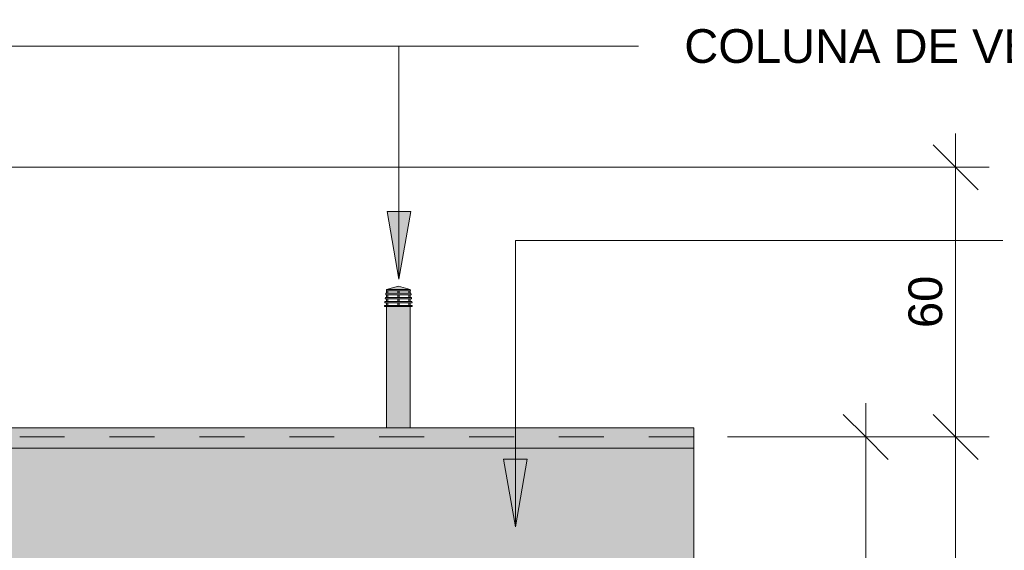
# Model space of a CAD drawing. Header units: metres. Extents: x -2.1 to 42.5, y -15.2 to 5.6.
# Tile 211 of 256: x 6.8 to 9, y 3.4 to 4.6. Entities that reach past the tile are written whole.
import ezdxf

# ---------------------------------------------------------------- set-up
doc = ezdxf.new("R2010")
doc.units = ezdxf.units.M
doc.linetypes.add('Tracejado 4mm', pattern=[0.006, 0.004, -0.002])
for name, color, linetype, lineweight in [('A-ANNO-DIMS', 7, 'Continuous', 9), ('A-ANNO-DIMS-50', 7, 'Continuous', 9), ('A-DETL-GENF', 7, 'Continuous', 5), ('A-ROOF', 7, 'Continuous', 5), ('A-ROOF-PATT', 7, 'Continuous', 5), ('G-ANNO-TEXT', 7, 'Continuous', 9), ('I-WALL', 7, 'Continuous', 5)]:
    doc.layers.add(name, color=color, linetype=linetype, lineweight=lineweight)
doc.layers.add('A-DETL', color=7, linetype='Continuous', lineweight=5, true_color=0x00a600)
doc.styles.add('Arial', font='arial.ttf', dxfattribs={"height": 0.075})
doc.dimstyles.new('Com_linha__ref__contínua__-_Cor_Vermelha_Arial_1_5mm_2', dxfattribs={"dimscale": 0.3048, "dimtxt": 0.076519, "dimasz": 0.328084, "dimexe": 0.246063, "dimexo": 0.246063, "dimgap": 0.024606, "dimtad": 1, "dimdec": 1, "dimlfac": 100, "dimrnd": 0.1, "dimdsep": 46, "dimtxsty": 'Arial', "dimblk1": 'OBLIQUE', "dimblk2": 'OBLIQUE', "dimsah": 1, "dimcen": 0.09, "dimdle": 0.246063, "dimazin": 0, "dimtfac": 1, "dimtdec": 4, "dimtix": 1, "dimtmove": 0, "dimatfit": 3, "dimfxl": 1, "dimtvp": 1, "dimtolj": 1, "dimtzin": 0, "dimarcsym": 2})

# ---------------------------------------------------------------- blocks, each defined once
blk = doc.blocks.new('RUFO_1_ - RUFO_1_-1923193-C')
at = {"layer": 'A-ROOF-PATT', "true_color": 0xc0c0c0}
blk.add_hatch(color=9, dxfattribs=at).paths.add_polyline_path([(8.3336, 3.625), (8.3336, 3.67), (3.3737, 3.67), (3.3737, 3.625), (7.1968, 3.625)])
at = {"layer": 'A-ROOF'}
for p, q in [((4.9723, 3.67), (7.6498, 3.67)), ((7.7028, 3.67), (8.3336, 3.67)), ((8.3336, 3.67), (8.3336, 3.625)), ((8.3336, 3.625), (3.3737, 3.625))]:
    blk.add_line(p, q, dxfattribs=at)
blk = doc.blocks.new('DIMBLOCK22-C')
at = {"layer": 'A-ANNO-DIMS-50', "color": 242, "true_color": 0xbd2b2e, "transparency": 16777216}
for p, q in [((8.7161, 2.65), (8.7161, 3.725)), ((8.7161, 3.65), (8.6661, 3.7)), ((8.7161, 3.65), (8.4086, 3.65)), ((8.7161, 3.65), (8.7661, 3.6)), ((8.7161, 3.65), (8.7911, 3.65)), ((8.7161, 2.65), (8.6661, 2.7)), ((8.7161, 2.65), (8.4086, 2.65)), ((8.7161, 2.65), (8.7661, 2.6)), ((8.7161, 2.65), (8.7911, 2.65))]:
    blk.add_line(p, q, dxfattribs=at)
at = {"layer": 'A-ANNO-DIMS-50', "color": 0, "transparency": 16777216, "insert": (8.6112, 3.0635), "char_height": 0.075, "width": 0.207662, "attachment_point": 1, "rotation": 90, "line_spacing_factor": 0.941778, "style": 'Arial'}
blk.add_mtext('100', dxfattribs=at)
blk = doc.blocks.new('_Oblique')
at = {"color": 0, "linetype": 'ByBlock', "lineweight": -2}
blk.add_line((-0.5, -0.5), (0.5, 0.5), dxfattribs=at)
blk = doc.blocks.new('DIMBLOCK26-C')
at = {"layer": 'A-ANNO-DIMS-50', "color": 242, "true_color": 0xbd2b2e, "transparency": 16777216}
for p, q in [((8.9161, 3.65), (8.8661, 3.7)), ((8.9161, 3.65), (8.4086, 3.65)), ((8.9161, -0.06), (8.9161, 3.65)), ((8.9161, 3.65), (8.9661, 3.6)), ((8.9161, 3.65), (8.9911, 3.65)), ((8.9161, -0.06), (8.8661, -0.01)), ((8.9161, -0.06), (8.9086, -0.06)), ((8.9161, -0.06), (8.9661, -0.11)), ((8.9161, -0.06), (8.9911, -0.06))]:
    blk.add_line(p, q, dxfattribs=at)
at = {"layer": 'A-ANNO-DIMS-50', "color": 0, "transparency": 16777216, "insert": (8.8112, 1.7085), "char_height": 0.075, "width": 0.207662, "attachment_point": 1, "rotation": 90, "line_spacing_factor": 0.941778, "style": 'Arial'}
blk.add_mtext('371', dxfattribs=at)
blk = doc.blocks.new('DIMBLOCK27-C')
at = {"layer": 'A-ANNO-DIMS-50', "color": 242, "true_color": 0xbd2b2e, "transparency": 16777216}
for p, q in [((8.9161, 3.65), (8.9161, 4.325)), ((8.9161, 4.25), (8.8661, 4.3)), ((8.9161, 4.25), (3.4487, 4.25)), ((8.9161, 4.25), (8.9661, 4.2)), ((8.9161, 4.25), (8.9911, 4.25)), ((8.9161, 3.65), (8.8661, 3.7)), ((8.9161, 3.65), (8.4086, 3.65)), ((8.9161, 3.65), (8.9661, 3.6)), ((8.9161, 3.65), (8.9911, 3.65))]:
    blk.add_line(p, q, dxfattribs=at)
at = {"layer": 'A-ANNO-DIMS-50', "color": 0, "transparency": 16777216, "insert": (8.8112, 3.8923), "char_height": 0.075, "width": 0.138441, "attachment_point": 1, "rotation": 90, "line_spacing_factor": 0.941778, "style": 'Arial'}
blk.add_mtext('60', dxfattribs=at)

msp = doc.modelspace()

# ---------------------------------------------------------------- hatches: boundary and pattern name
at = {"layer": 'A-DETL-GENF', "true_color": 0xc0c0c0}
h = msp.add_hatch(color=9, dxfattribs=at)
h.paths.add_polyline_path([(7.6498, 3.94), (7.7072, 3.94), (7.7072, 3.9427), (7.6454, 3.9427), (7.6454, 3.94)])
h.paths.add_polyline_path([(7.7027, 3.9487), (7.707, 3.9487), (7.7065, 3.9517), (7.6462, 3.9517), (7.6458, 3.9487), (7.6997, 3.9487)])
h.paths.add_polyline_path([(7.6498, 3.9576), (7.7057, 3.9576), (7.7053, 3.9606), (7.6473, 3.9606), (7.6469, 3.9576)])
h.paths.add_polyline_path([(7.6531, 3.9665), (7.7045, 3.9665), (7.704, 3.9696), (7.6484, 3.9696), (7.648, 3.9665), (7.6501, 3.9665)])
h.paths.add_polyline_path([(7.6498, 3.9753), (7.7032, 3.9753), (7.7028, 3.9783), (7.65, 3.9783), (7.6496, 3.9753)])
h = msp.add_hatch(color=9, dxfattribs=at)
h.paths.add_polyline_path([(7.6779, 3.9427), (7.6779, 3.9487), (7.6749, 3.9487), (7.6749, 3.9427)])
h.paths.add_polyline_path([(7.6997, 3.9427), (7.7027, 3.9427), (7.7027, 3.9487), (7.6997, 3.9487)])
h.paths.add_polyline_path([(7.6501, 3.9427), (7.6531, 3.9427), (7.6531, 3.9487), (7.6501, 3.9487)])
h.paths.add_polyline_path([(7.6531, 3.9517), (7.6531, 3.9576), (7.6501, 3.9576), (7.6501, 3.9517)])
h.paths.add_polyline_path([(7.6997, 3.9517), (7.7027, 3.9517), (7.7027, 3.9576), (7.6997, 3.9576)])
h.paths.add_polyline_path([(7.6779, 3.9517), (7.6779, 3.9576), (7.6749, 3.9576), (7.6749, 3.9517)])
h.paths.add_polyline_path([(7.6997, 3.9606), (7.7027, 3.9606), (7.7027, 3.9665), (7.6997, 3.9665)])
h.paths.add_polyline_path([(7.6749, 3.9606), (7.6779, 3.9606), (7.6779, 3.9665), (7.6749, 3.9665)])
h.paths.add_polyline_path([(7.6501, 3.9606), (7.6531, 3.9606), (7.6531, 3.9665), (7.6501, 3.9665)])
h.paths.add_polyline_path([(7.6501, 3.9696), (7.6531, 3.9696), (7.6531, 3.9753), (7.6501, 3.9753)])
h.paths.add_polyline_path([(7.6997, 3.9696), (7.7027, 3.9696), (7.7027, 3.9753), (7.6997, 3.9753)])
h.paths.add_polyline_path([(7.6779, 3.9696), (7.6779, 3.9753), (7.6749, 3.9753), (7.6749, 3.9696)])
h.paths.add_polyline_path([(7.7028, 3.9783), (7.6764, 3.9858), (7.65, 3.9783)])
at = {"layer": 'A-DETL-GENF', "true_color": 0xebebeb}
msp.add_hatch(color=7, dxfattribs=at).paths.add_polyline_path([(7.7028, 3.67), (7.7028, 3.94), (7.6498, 3.94), (7.6498, 3.67)])
at = {"layer": 'G-ANNO-TEXT'}
for points in [[(7.6775, 4.0014), (7.7039, 4.1514), (7.651, 4.1514)], [(7.9366, 3.4503), (7.9631, 3.6003), (7.9102, 3.6003)]]:
    msp.add_hatch(color=256, dxfattribs=at).paths.add_polyline_path(points)
at = {"layer": 'I-WALL', "true_color": 0xdbcc9e}
h = msp.add_hatch(color=9, dxfattribs=at)
h.paths.add_polyline_path([(8.2236, 2.7972), (8.2236, 2.7977), (8.2024, 2.8008), (8.2027, 2.8028), (8.2225, 2.7999), (8.2236, 2.807), (8.2236, 2.8183), (6.9618, 3.0075), (6.9598, 2.9933), (8.2225, 2.7974)])
h.paths.add_polyline_path([(8.3336, 2.8659), (8.3336, 3.625), (3.3737, 3.625), (3.3737, 3.6099), (8.315, 2.8687)])
h.paths.add_polyline_path([(6.9577, 2.9936), (6.9598, 3.0075), (6.9341, 3.0113), (6.9324, 2.9975), (6.9575, 2.9936)])
h.paths.add_polyline_path([(6.93, 2.9979), (6.9321, 3.0121), (5.1965, 3.2723), (5.1957, 3.267), (6.9294, 2.998)])
h.paths.add_polyline_path([(5.1937, 3.2673), (5.1944, 3.2723), (5.1687, 3.2761), (5.168, 3.2713), (5.1915, 3.2676)])
h.paths.add_polyline_path([(5.166, 3.2716), (5.1668, 3.2769), (4.2189, 3.4185), (5.1641, 3.2719)])

# ---------------------------------------------------------------- linework, layer by layer
at = {"layer": 'A-DETL', "color": 7}
for p, q in [((7.6484, 3.9696), (7.648, 3.9665)), ((7.648, 3.9665), (7.6501, 3.9665)), ((7.6501, 3.9696), (7.6484, 3.9696)), ((7.65, 3.9783), (7.6496, 3.9753)), ((7.6764, 3.9858), (7.65, 3.9783)), ((7.65, 3.9783), (7.7028, 3.9783)), ((7.6501, 3.9753), (7.6501, 3.9696)), ((7.6531, 3.9753), (7.6501, 3.9753)), ((7.6501, 3.9696), (7.6531, 3.9696)), ((7.6501, 3.9665), (7.6501, 3.9606)), ((7.6531, 3.9665), (7.6501, 3.9665)), ((7.6531, 3.9753), (7.6749, 3.9753)), ((7.6531, 3.9696), (7.6531, 3.9753)), ((7.6749, 3.9696), (7.6531, 3.9696)), ((7.6531, 3.9665), (7.6749, 3.9665)), ((7.6531, 3.9606), (7.6531, 3.9665)), ((7.6749, 3.9753), (7.6749, 3.9696)), ((7.6779, 3.9753), (7.6749, 3.9753)), ((7.6749, 3.9696), (7.6779, 3.9696)), ((7.6749, 3.9665), (7.6749, 3.9606)), ((7.6779, 3.9665), (7.6749, 3.9665)), ((7.7028, 3.9783), (7.6764, 3.9858)), ((7.6779, 3.9753), (7.6997, 3.9753)), ((7.6779, 3.9696), (7.6779, 3.9753)), ((7.6997, 3.9696), (7.6779, 3.9696)), ((7.6779, 3.9665), (7.6997, 3.9665)), ((7.6779, 3.9606), (7.6779, 3.9665)), ((7.6997, 3.9753), (7.6997, 3.9696)), ((7.7027, 3.9753), (7.6997, 3.9753)), ((7.6997, 3.9696), (7.7027, 3.9696)), ((7.6997, 3.9665), (7.6997, 3.9606)), ((7.7027, 3.9665), (7.6997, 3.9665)), ((7.7027, 3.9696), (7.7027, 3.9753)), ((7.704, 3.9696), (7.7027, 3.9696)), ((7.7027, 3.9665), (7.7045, 3.9665)), ((7.7027, 3.9606), (7.7027, 3.9665)), ((7.7032, 3.9753), (7.7028, 3.9783)), ((7.7045, 3.9665), (7.704, 3.9696)), ((7.6462, 3.9517), (7.6458, 3.9487)), ((7.6458, 3.9487), (7.6501, 3.9487)), ((7.6501, 3.9517), (7.6462, 3.9517)), ((7.6473, 3.9606), (7.6469, 3.9576)), ((7.6469, 3.9576), (7.6501, 3.9576)), ((7.6501, 3.9606), (7.6473, 3.9606)), ((7.6501, 3.9606), (7.6531, 3.9606)), ((7.6501, 3.9576), (7.6501, 3.9517)), ((7.6531, 3.9576), (7.6501, 3.9576)), ((7.6501, 3.9517), (7.6531, 3.9517)), ((7.6501, 3.9487), (7.6501, 3.9427)), ((7.6531, 3.9487), (7.6501, 3.9487)), ((7.6749, 3.9606), (7.6531, 3.9606)), ((7.6531, 3.9576), (7.6749, 3.9576)), ((7.6531, 3.9517), (7.6531, 3.9576)), ((7.6749, 3.9517), (7.6531, 3.9517)), ((7.6531, 3.9487), (7.6749, 3.9487)), ((7.6531, 3.9427), (7.6531, 3.9487)), ((7.6749, 3.9606), (7.6779, 3.9606)), ((7.6749, 3.9576), (7.6749, 3.9517)), ((7.6779, 3.9576), (7.6749, 3.9576)), ((7.6749, 3.9517), (7.6779, 3.9517)), ((7.6749, 3.9487), (7.6749, 3.9427)), ((7.6779, 3.9487), (7.6749, 3.9487)), ((7.6997, 3.9606), (7.6779, 3.9606)), ((7.6779, 3.9576), (7.6997, 3.9576)), ((7.6779, 3.9517), (7.6779, 3.9576)), ((7.6997, 3.9517), (7.6779, 3.9517)), ((7.6779, 3.9487), (7.6997, 3.9487)), ((7.6779, 3.9427), (7.6779, 3.9487)), ((7.6997, 3.9606), (7.7027, 3.9606)), ((7.6997, 3.9576), (7.6997, 3.9517)), ((7.7027, 3.9576), (7.6997, 3.9576)), ((7.6997, 3.9517), (7.7027, 3.9517)), ((7.6997, 3.9487), (7.6997, 3.9427)), ((7.7027, 3.9487), (7.6997, 3.9487)), ((7.7053, 3.9606), (7.7027, 3.9606)), ((7.7027, 3.9576), (7.7057, 3.9576)), ((7.7027, 3.9517), (7.7027, 3.9576)), ((7.7065, 3.9517), (7.7027, 3.9517)), ((7.7027, 3.9487), (7.707, 3.9487)), ((7.7027, 3.9427), (7.7027, 3.9487)), ((7.7057, 3.9576), (7.7053, 3.9606)), ((7.707, 3.9487), (7.7065, 3.9517)), ((7.6501, 3.9427), (7.6454, 3.9427)), ((7.6454, 3.9427), (7.6454, 3.94)), ((7.6454, 3.94), (7.7072, 3.94)), ((7.6498, 3.94), (7.6498, 3.67)), ((7.6501, 3.9427), (7.6531, 3.9427)), ((7.6749, 3.9427), (7.6531, 3.9427)), ((7.6749, 3.9427), (7.6779, 3.9427)), ((7.6997, 3.9427), (7.6779, 3.9427)), ((7.6997, 3.9427), (7.7027, 3.9427)), ((7.7072, 3.9427), (7.7027, 3.9427)), ((7.7028, 3.67), (7.7028, 3.94)), ((7.7072, 3.94), (7.7072, 3.9427)), ((7.6498, 3.67), (7.7028, 3.67))]:
    msp.add_line(p, q, dxfattribs=at)
at = {"layer": 'A-DETL', "color": 7, "linetype": 'Tracejado 4mm'}
msp.add_line((8.3336, 3.65), (3.3737, 3.65), dxfattribs=at)
at = {"layer": 'G-ANNO-TEXT'}
for p, q in [((4.9378, 4.5198), (7.9661, 4.5198)), ((7.6775, 4.5198), (7.9661, 4.5198)), ((7.6775, 4.0014), (7.6775, 4.5198)), ((7.9661, 4.5198), (8.2108, 4.5198)), ((7.7039, 4.1514), (7.651, 4.1514)), ((7.651, 4.1514), (7.6775, 4.0014)), ((7.6775, 4.0014), (7.7039, 4.1514)), ((7.9366, 4.0871), (8.8892, 4.0871)), ((7.9366, 3.4503), (7.9366, 4.0871)), ((8.8892, 4.0871), (9.0215, 4.0871)), ((7.9631, 3.6003), (7.9102, 3.6003)), ((7.9102, 3.6003), (7.9366, 3.4503)), ((7.9366, 3.4503), (7.9631, 3.6003))]:
    msp.add_line(p, q, dxfattribs=at)
at = {"layer": 'I-WALL'}
msp.add_line((8.3336, 2.8659), (8.3336, 3.625), dxfattribs=at)

# ---------------------------------------------------------------- block references
at = {"layer": 'A-ROOF'}
msp.add_blockref('RUFO_1_ - RUFO_1_-1923193-C', (0, 0), dxfattribs=at)

# ---------------------------------------------------------------- texts
at = {"layer": 'G-ANNO-TEXT', "insert": (8.3124, 4.5573), "char_height": 0.075, "width": 2.409071, "attachment_point": 1, "style": 'Arial'}
msp.add_mtext('COLUNA DE VENTILAÇÃO, CONFORME ', dxfattribs=at)

# ---------------------------------------------------------------- dimensions: what is measured, and where the dimension line sits
at = {"layer": 'A-ANNO-DIMS', "color": 242, "true_color": 0xbd2b2e}
for base, p1, p2, override, picture, middle in [((8.9161, 4.25), (8.3336, 3.65), (3.3737, 4.25), {"dimpost": '<>', "dimfxl": 4.996059}, 'DIMBLOCK27-C', (8.8703, 3.95)), ((8.7161, 3.65), (8.3336, 2.65), (8.3336, 3.65), {"dimpost": '<>', "dimfxl": 1}, 'DIMBLOCK22-C', (8.6703, 3.15)), ((8.9161, 3.65), (8.8336, -0.06), (8.3336, 3.65), {"dimpost": '<>', "dimfxl": 3.743541}, 'DIMBLOCK26-C', (8.8702, 1.795))]:
    dim = msp.add_linear_dim(base=base, p1=p1, p2=p2, angle=90, dimstyle='Com_linha__ref__contínua__-_Cor_Vermelha_Arial_1_5mm_2', override=override, dxfattribs=at)
    dim.commit()
    dim.dimension.update_dxf_attribs({"geometry": picture, "text_midpoint": middle})

doc.saveas('drawing.dxf')
